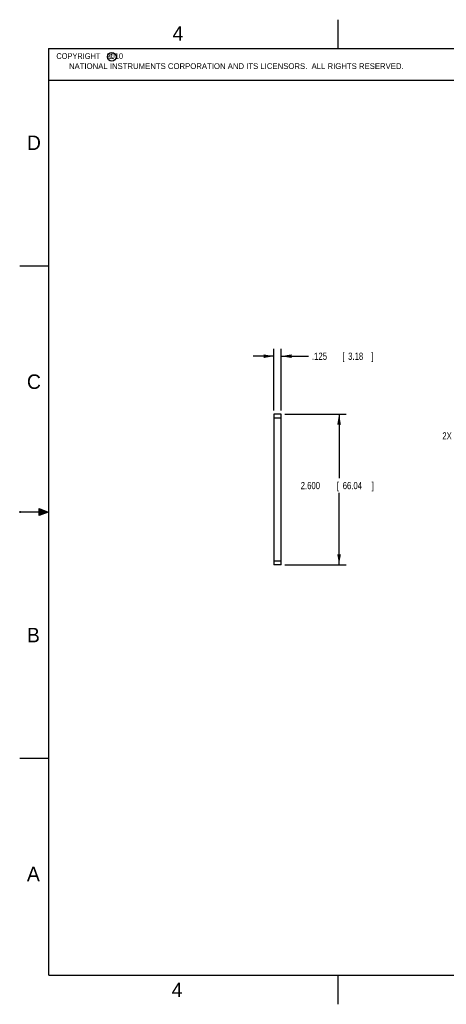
# Model space of a CAD drawing. Header units: inches. Extents: x 0 to 22, y 0 to 17.
# Tile 1 of 9: x 0 to 7.4, y 0 to 17. Entities that reach past the tile are written whole.
import ezdxf

# ---------------------------------------------------------------- set-up
doc = ezdxf.new("R2010")
doc.units = ezdxf.units.IN
doc.header["$LTSCALE"] = 1.21
doc.header["$MEASUREMENT"] = 0
doc.layers.get('0').update_dxf_attribs({"linetype": 'CONTINUOUS'})
doc.layers.add('DIMENSIONS', color=7, linetype='CONTINUOUS')
doc.styles.get("Standard").update_dxf_attribs({"font": 'txt', "width": 0.8})
doc.dimstyles.new('DIMSTYLE_1', dxfattribs={"dimtxt": 0.125, "dimasz": 0.18, "dimexe": 0.18, "dimexo": 0.0625, "dimgap": 0.09, "dimtad": 0, "dimtih": 1, "dimtoh": 1, "dimdec": 3, "dimzin": 4, "dimdsep": 46, "dimtxsty": 'STANDARD', "dimblk": '_FILLED', "dimblk1": '_FILLED', "dimblk2": '_FILLED', "dimcen": 0.09, "dimadec": 0, "dimazin": 0, "dimtp": 0.01, "dimtm": 0.01, "dimtfac": 1, "dimtdec": 3, "dimtofl": 0, "dimtmove": 0, "dimatfit": 3, "dimldrblk": '_FILLED', "dimfxl": 1, "dimtolj": 1, "dimtzin": 4, "dimarcsym": 0})
doc.dimstyles.new('DIMSTYLE_2', dxfattribs={"dimtxt": 0.125, "dimasz": 0.18, "dimexe": 0.18, "dimexo": 0.0625, "dimgap": 0.09, "dimtad": 0, "dimtih": 1, "dimtoh": 1, "dimdec": 3, "dimzin": 4, "dimdsep": 46, "dimtxsty": 'STANDARD', "dimblk": '_FILLED', "dimblk1": '_FILLED', "dimblk2": '_FILLED', "dimcen": 0.09, "dimadec": 0, "dimazin": 0, "dimtp": 0.01, "dimtm": 0.01, "dimtfac": 1, "dimtdec": 3, "dimtofl": 0, "dimtmove": 0, "dimatfit": 3, "dimldrblk": '_FILLED', "dimfxl": 1, "dimtolj": 1, "dimtzin": 4, "dimarcsym": 0})

# ---------------------------------------------------------------- blocks, each defined once
blk = doc.blocks.new('_FILLED')
at = {"color": 0, "linetype": 'BYBLOCK'}
blk.add_solid([(0, 0), (-1, 0.174), (-1, -0.174)], dxfattribs=at)
blk = doc.blocks.new('*D0')
at = {"layer": 'DIMENSIONS', "color": 2, "linetype": 'CONTINUOUS'}
for p, q in [((4.391, 10.252), (4.391, 11.315)), ((4.516, 10.252), (4.516, 11.315)), ((4.391, 11.19), (4.031, 11.19)), ((4.516, 11.19), (4.985, 11.19))]:
    blk.add_line(p, q, dxfattribs=at)
at = {"layer": 'DIMENSIONS', "color": 2, "linetype": 'CONTINUOUS', "xscale": 0.18, "yscale": 0.18, "zscale": 0.18}
blk.add_blockref('_FILLED', (4.391, 11.19), dxfattribs=at)
at = {"layer": 'DIMENSIONS', "color": 2, "linetype": 'CONTINUOUS', "xscale": 0.18, "yscale": 0.18, "zscale": 0.18, "rotation": 180}
blk.add_blockref('_FILLED', (4.516, 11.19), dxfattribs=at)
at = {"layer": 'DIMENSIONS', "color": 2, "linetype": 'CONTINUOUS', "width": 0.8}
for s, p in [('.125', (5.047, 11.127)), ('[', (5.572, 11.127)), ('3.18', (5.672, 11.127)), (']', (6.072, 11.127))]:
    blk.add_text(s, height=0.125, dxfattribs=at).set_placement(p)
blk = doc.blocks.new('*D1')
at = {"layer": 'DIMENSIONS', "color": 2, "linetype": 'CONTINUOUS'}
for p, q in [((4.578, 10.19), (5.641, 10.19)), ((5.516, 10.19), (5.516, 9.082)), ((5.516, 7.59), (5.516, 8.832)), ((4.578, 7.59), (5.641, 7.59))]:
    blk.add_line(p, q, dxfattribs=at)
at = {"layer": 'DIMENSIONS', "color": 2, "linetype": 'CONTINUOUS', "xscale": 0.18, "yscale": 0.18, "zscale": 0.18}
for p, rotation in [((5.516, 10.19), 90), ((5.516, 7.59), 270)]:
    blk.add_blockref('_FILLED', p, dxfattribs=dict(at, rotation=rotation))
at = {"layer": 'DIMENSIONS', "color": 2, "linetype": 'CONTINUOUS', "width": 0.8}
for s, p in [('2.600', (4.853, 8.894)), ('[', (5.478, 8.894)), ('66.04', (5.578, 8.894)), (']', (6.078, 8.894))]:
    blk.add_text(s, height=0.125, dxfattribs=at).set_placement(p)
blk = doc.blocks.new('*D15')
at = {"layer": 'DIMENSIONS', "color": 2, "linetype": 'CONTINUOUS'}
blk.add_line((10.866, 9.815), (8.986, 9.815), dxfattribs=at)
at = {"layer": 'DIMENSIONS', "color": 2, "linetype": 'CONTINUOUS', "width": 0.8}
for s, p in [('2X ', (7.299, 9.752)), ('1.850', (7.599, 9.752)), ('[', (8.224, 9.752)), ('46.99', (8.324, 9.752)), (']', (8.824, 9.752))]:
    blk.add_text(s, height=0.125, dxfattribs=at).set_placement(p)

msp = doc.modelspace()

# ---------------------------------------------------------------- hatches: boundary and pattern name
at = {"linetype": 'CONTINUOUS'}
msp.add_hatch(color=2, dxfattribs=at).paths.add_polyline_path([(0.3337, 8.5625), (0.49, 8.5), (0.3337, 8.4375)])

# ---------------------------------------------------------------- linework, layer by layer
at = {"color": 2, "linetype": 'CONTINUOUS'}
for p, q in [((5.5, 16.5), (5.5, 17)), ((0.4999, 16.5), (9.1249, 16.5)), ((0.4999, 16.5), (0.4999, 15.9531)), ((0.4999, 15.9531), (9.1249, 15.9531)), ((0, 12.75), (0.5, 12.75)), ((0, 8.515), (0, 8.485)), ((0.3337, 8.4375), (0.3337, 8.5625)), ((0.3337, 8.5625), (0.49, 8.5)), ((0.49, 8.5), (0, 8.5)), ((0.49, 8.5), (0.3337, 8.4375)), ((0, 4.25), (0.5, 4.25)), ((5.5, 0), (5.5, 0.5))]:
    msp.add_line(p, q, dxfattribs=at)
at = {"color": 7, "linetype": 'CONTINUOUS'}
for p, q in [((4.3906, 10.1897), (4.3906, 7.5897)), ((4.5156, 10.1897), (4.3906, 10.1897)), ((4.5156, 10.1197), (4.3906, 10.1197)), ((4.5156, 7.5897), (4.5156, 10.1897)), ((4.3906, 7.6597), (4.5156, 7.6597)), ((4.5156, 7.5897), (4.3906, 7.5897))]:
    msp.add_line(p, q, dxfattribs=at)
at = {"color": 7, "linetype": 'CONTINUOUS', "const_width": 0.02}
for points in [[(0.5, 16.5), (0.5, 0.5)], [(21.5, 16.5), (0.5, 16.5)], [(0.5, 0.5), (21.5, 0.5)]]:
    msp.add_lwpolyline(points, dxfattribs=at)
at = {"color": 2, "linetype": 'CONTINUOUS'}
msp.add_circle((1.5893, 16.359), 0.0754, dxfattribs=at)

# ---------------------------------------------------------------- texts
for s, height, p in [('4', 0.25, (2.64, 16.6369)), ('c', 0.1, (1.5463, 16.328)), ('NATIONAL INSTRUMENTS CORPORATION AND ITS LICENSORS.  ALL RIGHTS RESERVED.', 0.1, (0.851, 16.1482)), ('D', 0.25, (0.125, 14.75)), ('C', 0.25, (0.125, 10.625)), ('B', 0.25, (0.125, 6.25)), ('A', 0.25, (0.125, 2.125)), ('4', 0.25, (2.625, 0.125))]:
    msp.add_text(s, height=height, dxfattribs=at).set_placement(p)
at = {"color": 2, "linetype": 'CONTINUOUS', "insert": (0.5624, 16.4219), "char_height": 0.1, "width": 1.44, "attachment_point": 1}
msp.add_mtext('  COPYRIGHT   2010', dxfattribs=at)

# ---------------------------------------------------------------- dimensions: what is measured, and where the dimension line sits
at = {"layer": 'DIMENSIONS', "color": 2, "linetype": 'CONTINUOUS'}
dim = msp.add_linear_dim(base=(4.5156, 11.1897), p1=(4.3906, 10.2522), p2=(4.5156, 10.2522), dimstyle='DIMSTYLE_1', dxfattribs=at)
dim.commit()
dim.dimension.update_dxf_attribs({"geometry": '*D0', "text_midpoint": (5.6097, 11.1897), "dimtype": 160})
dim = msp.add_linear_dim(base=(5.5156, 7.5897), p1=(4.5781, 10.1897), p2=(4.5781, 7.5897), angle=270, dimstyle='DIMSTYLE_1', dxfattribs=at)
dim.commit()
dim.dimension.update_dxf_attribs({"geometry": '*D1', "text_midpoint": (5.5156, 8.9568), "dimtype": 160})
dim = msp.add_ordinate_dim(feature_location=(10.8663, 9.8147), offset=(-1.8799, 0), dtype=0, origin=(10.9288, 7.9647), text='2X <>', dimstyle='DIMSTYLE_2', dxfattribs=at)
dim.commit()
dim.dimension.update_dxf_attribs({"geometry": '*D15', "text_midpoint": (8.1114, 9.8147)})

doc.saveas('drawing.dxf')
